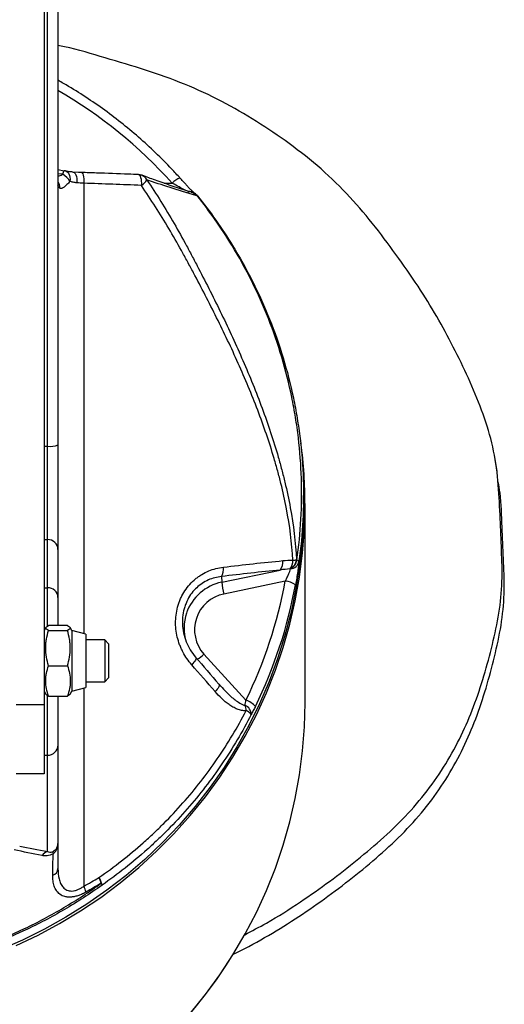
# Model space of a CAD drawing. Header units: millimetres. Extents: x 28 to 424, y 2 to 742.
# Tile 3 of 4: x 285 to 424, y 184 to 467. Entities that reach past the tile are written whole.
import ezdxf

# ---------------------------------------------------------------- set-up
doc = ezdxf.new("R2010")
doc.units = ezdxf.units.MM

msp = doc.modelspace()

# ---------------------------------------------------------------- linework, layer by layer
at = {"color": 7, "linetype": 'Continuous', "lineweight": 25}
for p, q in [((292.14, 555.07), (292.14, 270.07)), ((296.14, 532.43), (296.14, 344.58)), ((296.14, 423.65), (297.96, 423.29)), ((302.02, 422.84), (300.39, 422.93)), ((333.66, 417.03), (333.47, 417.24)), ((293.14, 317.37), (293.14, 344.19)), ((296.14, 344.58), (296.14, 314.55)), ((422.28, 336.91), (421.68, 340.44)), ((366.64, 327.57), (366.64, 330.01)), ((367.07, 270.53), (367.07, 327.31)), ((293.14, 303.56), (293.14, 317.37)), ((296.14, 314.55), (296.14, 300.74)), ((343.14, 305.12), (359.93, 308.64)), ((343.06, 306.78), (343.14, 305.12)), ((361.4, 305.43), (343.76, 301.74)), ((296.14, 300.74), (296.14, 292.7)), ((292.66, 292.17), (292.14, 291.27)), ((298.83, 292.7), (293.45, 292.7)), ((293.45, 291.27), (298.83, 291.27)), ((300.14, 291.27), (299.62, 292.18)), ((304.14, 290.19), (300.14, 291.27)), ((300.14, 291.27), (300.14, 273.87)), ((304.14, 290.19), (304.14, 274.94)), ((309.57, 288.57), (304.14, 288.57)), ((310.64, 287.49), (309.57, 288.57)), ((309.57, 288.57), (309.57, 276.57)), ((310.64, 287.49), (310.64, 277.64)), ((338.06, 284.46), (350.12, 271.27)), ((293.45, 281.14), (298.83, 281.14)), ((309.57, 276.57), (310.64, 277.64)), ((300.14, 273.87), (304.14, 274.94)), ((304.14, 276.57), (309.57, 276.57)), ((342.88, 275.29), (342.38, 275.87)), ((292.14, 273.87), (292.67, 272.96)), ((293.45, 272.43), (298.83, 272.43)), ((296.14, 272.43), (296.14, 258.4)), ((299.63, 272.97), (300.14, 273.87)), ((284.14, 270.07), (292.14, 270.07)), ((292.14, 270.07), (292.14, 250.07)), ((296.14, 258.4), (296.14, 230.07)), ((293.14, 227.77), (293.14, 255.45)), ((292.14, 250.07), (284.14, 250.07))]:
    msp.add_line(p, q, dxfattribs=at)
at = {"color": 8, "linetype": 'Continuous', "lineweight": 25}
for p, q in [((293.14, 344.19), (293.14, 532.61)), ((297.55, 422.29), (296.14, 422.43)), ((326.62, 419.72), (328.97, 419.72)), ((292.14, 344.19), (293.14, 344.19)), ((292.14, 317.37), (293.14, 317.37)), ((292.14, 303.56), (293.14, 303.56)), ((293.14, 292.56), (293.14, 303.56)), ((293.14, 255.45), (293.14, 272.56)), ((292.14, 255.45), (293.14, 255.45))]:
    msp.add_line(p, q, dxfattribs=at)
at = {"color": 8, "linetype": 'Continuous', "lineweight": 25, "flags": 128}
for points in [[(298.28, 423.26), (298.35, 423.23), (298.71, 423.06), (299.02, 422.78), (299.27, 422.4), (299.45, 421.94), (299.56, 421.42), (299.59, 420.85), (299.53, 420.26)], [(300.4, 422.93), (300.5, 422.91), (300.78, 422.78), (301.03, 422.51), (301.25, 422.13), (301.42, 421.65), (301.53, 421.09), (301.59, 420.48), (301.58, 419.84)], [(302.87, 422.81), (302.93, 422.8), (303.09, 422.67), (303.23, 422.4), (303.36, 422.02), (303.45, 421.53), (303.52, 420.97), (303.55, 420.35), (303.54, 419.71)], [(319.25, 422.2), (319.34, 422.19), (319.53, 422.05), (319.71, 421.79), (319.86, 421.41), (319.98, 420.92), (320.05, 420.36), (320.09, 419.74), (320.08, 419.1)]]:
    msp.add_lwpolyline(points, dxfattribs=at)
at = {"color": 7, "linetype": 'Continuous', "lineweight": 25, "flags": 128}
for points in [[(320.21, 422), (320.24, 421.99), (320.28, 421.97)], [(334.34, 417.16), (334.42, 417.13), (334.44, 417.12)], [(346.05, 401.92), (346.1, 401.92), (346.14, 401.93), (346.18, 401.92), (346.21, 401.92), (346.23, 401.9), (346.25, 401.89), (346.26, 401.87), (346.26, 401.84)], [(366.64, 327.57), (366.6, 324.09), (366.25, 317.15), (365.54, 310.23), (364.48, 303.35), (363.07, 296.54), (361.31, 289.8), (359.21, 283.16), (356.78, 276.63), (354.01, 270.23), (350.93, 263.98), (347.53, 257.88), (343.82, 251.97), (339.81, 246.24), (335.52, 240.72), (330.95, 235.41), (326.12, 230.35), (321.03, 225.52), (315.7, 220.96), (310.15, 216.66), (304.39, 212.64), (298.42, 208.92), (292.28, 205.49), (285.97, 202.37), (279.5, 199.57)], [(284.1, 200.81), (290.43, 203.81), (296.61, 207.12), (302.6, 210.73), (308.41, 214.63), (314.01, 218.8), (319.39, 223.25), (324.54, 227.96), (329.45, 232.91), (334.1, 238.1), (338.48, 243.51), (342.58, 249.13), (346.39, 254.94), (349.9, 260.93), (353.11, 267.09), (356, 273.4), (358.57, 279.84), (360.81, 286.4), (362.71, 293.06), (364.27, 299.81), (365.49, 306.62), (366.37, 313.49), (366.89, 320.39), (367.07, 327.31), (367.07, 327.31)], [(335.66, 283.61), (335.75, 283.48), (335.77, 283.3), (335.72, 283.07), (335.6, 282.8), (335.42, 282.48), (335.17, 282.14), (334.87, 281.79), (334.53, 281.43)], [(342.31, 275.89), (342.41, 275.76), (342.44, 275.58), (342.4, 275.35), (342.29, 275.07), (342.11, 274.76), (341.88, 274.42), (341.59, 274.07), (341.25, 273.71)], [(334.1, 181.32), (338.48, 186.73), (342.58, 192.35), (346.39, 198.16), (349.9, 204.16), (353.11, 210.31), (356, 216.62), (358.57, 223.06), (360.81, 229.62), (362.71, 236.28), (364.27, 243.03), (365.49, 249.84), (366.37, 256.71), (366.89, 263.61), (367.07, 270.53)]]:
    msp.add_lwpolyline(points, dxfattribs=at)
at = {"color": 8, "linetype": 'Continuous', "lineweight": 25}
for centre, radius, start, end in [((227.16, 327.87), 137.12, 42.0564, 59.7962), ((299.15, 422.28), 1.6, 139.7686, 179.6822), ((319.21, 419.44), 2.75, 28.2701, 67.0632), ((293.76, 418.51), 2.9, 355.8884, 34.6249), ((332.7, 416.56), 4.89, 107.9039, 139.684), ((333.9, 414.38), 2.88, 68.3994, 90.9241), ((333.57, 414.64), 2.63, 35.6299, 70.5016), ((336.11, 416.05), 0.116, 50.3043, 109.2549), ((345.88, 291.82), 13.59, 101.631, 160.7074), ((330.86, 292.02), 10.44, 300.3115, 313.5845)]:
    msp.add_arc(centre, radius, start, end, dxfattribs=at)
at = {"color": 7, "linetype": 'Continuous', "lineweight": 25}
for centre, radius, start, end in [((294.72, 417.55), 5.52, 29.4571, 59.2261), ((297.55, 420.34), 3, 75.9799, 82.7362), ((319.13, 419.2), 3, 68.9273, 87.6429), ((317.75, 422.86), 4.43, 301.8154, 331.3826), ((333.78, 414.3), 2.96, 39.1327, 88.6804), ((333.85, 414.26), 3, 38.8209, 68.3878), ((336.13, 416.1), 0.0647, 355.1824, 36.7029), ((230.36, 327.31), 136.71, 0.0005, 7.4521), ((293.88, 350.13), 5.99, 262.9341, 292.2021), ((293.23, 314.46), 2.91, 1.8342, 91.7237), ((357.42, 310.78), 3.31, 319.6, 9.7804), ((361.02, 312.16), 3.65, 299.4139, 350.624), ((359.27, 311.49), 4.34, 324.7036, 359.2755), ((361.11, 312.19), 3.72, 299.6306, 349.1833), ((362.68, 311.65), 2.7, 275.6483, 348.5846), ((362.16, 326.49), 15.12, 275.4864, 279.3492), ((364.63, 310.69), 0.814, 31.2752, 80.9796), ((340.16, 308.8), 3.53, 325.1766, 11.1317), ((229.69, 329.94), 133.97, 334.0237, 349.4575), ((361.16, 300.1), 5.33, 53.2805, 87.4387), ((293.23, 300.65), 2.91, 1.8342, 91.7237), ((380.56, 310.27), 37.77, 187.8354, 193.0502), ((229.77, 329.43), 136.89, 334.0237, 349.4575), ((345.8, 291.49), 10.45, 101.2319, 222.2494), ((345.58, 291.97), 13.25, 160.9291, 197.547), ((343.11, 267.47), 7.13, 6.5925, 18.761), ((348.85, 267.19), 2.77, 359.0671, 68.5063), ((347.96, 265.09), 6.55, 42.0188, 70.7408), ((348.79, 265.1), 3.49, 35.9238, 66.2915), ((293.17, 258.42), 2.98, 269.5648, 359.5581), ((293.65, 225.39), 2.43, 101.9096, 148.8871), ((295.82, 227.5), 1.13, 161.859, 198.141), ((293.97, 223.07), 2.18, 287.9152, 355.1733), ((295.26, 213.4), 9.38, 17.138, 28.0921), ((304.37, 217.52), 4.48, 8.1004, 38.7276), ((299.99, 215.85), 9.06, 18.5633, 29.5453), ((307.1, 217.81), 1.74, 11.1692, 32.1454), ((226.55, 272.25), 140.89, 269.8352, 328.6301)]:
    msp.add_arc(centre, radius, start, end, dxfattribs=at)
for points, knots in [([(349.76, 203.91), (351.85, 205), (357.4, 207.9), (365.48, 213.09), (374.16, 219.18), (382.12, 225.37), (389.76, 231.82), (396.84, 238.69), (403.01, 246.11), (408.24, 253.95), (412.54, 262.12), (416.05, 270.62), (418.86, 279.39), (421.21, 288.37), (423.15, 297.38), (423.83, 306.46), (423.44, 315.47), (423.06, 324.77), (422.63, 334.32), (421.22, 344.05), (418.34, 353.47), (414.59, 362.63), (410.27, 371.6), (405.6, 380.42), (400.19, 389.3), (394.02, 398.18), (387.37, 407.19), (380.09, 415.86), (371.88, 423.96), (362.74, 431.09), (353.22, 437.59), (343.25, 443.35), (332.61, 448.3), (321.32, 452.32), (309.7, 455.67), (301.41, 458.27), (296.77, 459.17), (296.14, 459.29)], [0, 0, 0, 0, 0.01802, 0.047832, 0.074348, 0.100866, 0.127403, 0.153919, 0.180463, 0.207034, 0.233578, 0.260099, 0.287864, 0.315682, 0.343488, 0.371193, 0.398993, 0.426865, 0.457204, 0.487433, 0.517746, 0.548099, 0.578394, 0.6087, 0.638998, 0.672335, 0.705673, 0.739013, 0.772338, 0.805682, 0.837275, 0.868844, 0.900428, 0.931984, 0.963562, 0.995125, 1, 1, 1, 1]), ([(331.2, 421.21), (330.41, 422.07), (328.13, 424.56), (324.19, 428.51), (319.31, 432.98), (314.21, 437.22), (308.92, 441.21), (303.44, 444.94), (299.17, 447.62), (296.69, 448.98), (296.14, 449.28)], [0, 0, 0, 0, 0.0780835, 0.2248958, 0.3717196, 0.5185468, 0.6653772, 0.8122109, 0.9590478, 1, 1, 1, 1]), ([(300.41, 422.94), (300.05, 422.97), (299.26, 423.02), (298.63, 423.18), (298.28, 423.26)], [0, 0, 0, 0, 0.45672, 1, 1, 1, 1]), ([(302.87, 422.82), (302.63, 422.82), (302.34, 422.83), (302.07, 422.84), (302.02, 422.84)], [0, 0, 0, 0, 0.813021, 1, 1, 1, 1]), ([(319.25, 422.2), (318.28, 422.24), (314.29, 422.4), (308.82, 422.61), (304.3, 422.76), (302.85, 422.81)], [0, 0, 0, 0, 0.178736, 0.738014, 1, 1, 1, 1]), ([(334.45, 417.16), (334.12, 417.26), (332.11, 417.88), (328.6, 419.02), (324.2, 420.54), (321.55, 421.54), (320.3, 422.01)], [0, 0, 0, 0, 0.062866, 0.385901, 0.710966, 1, 1, 1, 1]), ([(299.53, 420.26), (299.4, 420.09), (299.26, 419.93), (298.99, 419.62), (298.86, 419.47), (298.59, 419.2), (298.45, 419.07), (298.18, 418.83), (298.05, 418.72), (297.79, 418.53), (297.67, 418.45), (297.43, 418.32), (297.31, 418.27), (297.09, 418.2), (296.99, 418.19), (296.81, 418.21), (296.72, 418.25), (296.65, 418.3)], [0, 0, 0, 0, 0.125, 0.125, 0.25, 0.25, 0.375, 0.375, 0.5, 0.5, 0.625, 0.625, 0.75, 0.75, 0.875, 0.875, 1, 1, 1, 1]), ([(301.58, 419.84), (301.2, 419.87), (300.84, 419.93), (300.16, 420.07), (299.84, 420.16), (299.53, 420.26)], [0, 0, 0, 0, 0.5, 0.5, 1, 1, 1, 1]), ([(363.61, 311.43), (363.33, 316.46), (362.67, 321.38), (361.29, 328.68), (360.76, 331.09), (359.87, 334.69), (359.56, 335.89), (358.91, 338.27), (358.57, 339.46), (356.81, 345.38), (355.22, 350), (351.74, 359.1), (349.87, 363.57), (345.92, 372.41), (343.84, 376.78), (339.54, 385.45), (337.31, 389.75), (334.46, 395.1), (333.88, 396.16), (332.73, 398.3), (332.15, 399.36), (330.39, 402.55), (329.18, 404.66), (325.46, 410.94), (322.85, 415.06), (320.08, 419.1)], [0, 0, 0, 0, 0.125, 0.125, 0.1875, 0.1875, 0.21875, 0.21875, 0.25, 0.25, 0.375, 0.375, 0.5, 0.5, 0.625, 0.625, 0.75, 0.75, 0.78125, 0.78125, 0.8125, 0.8125, 0.875, 0.875, 1, 1, 1, 1]), ([(321.63, 420.74), (324.4, 416.63), (327.01, 412.43), (330.71, 406.05), (331.9, 403.9), (333.65, 400.66), (334.23, 399.57), (335.37, 397.4), (335.94, 396.32), (338.77, 390.88), (340.98, 386.51), (345.24, 377.71), (347.29, 373.27), (351.19, 364.3), (353.04, 359.76), (356.45, 350.54), (358.02, 345.86), (359.74, 339.87), (360.07, 338.66), (360.71, 336.25), (361.01, 335.04), (361.88, 331.41), (362.39, 328.97), (363.73, 321.6), (364.36, 316.63), (364.62, 311.57)], [0, 0, 0, 0, 0.125, 0.125, 0.1875, 0.1875, 0.21875, 0.21875, 0.25, 0.25, 0.375, 0.375, 0.5, 0.5, 0.625, 0.625, 0.75, 0.75, 0.78125, 0.78125, 0.8125, 0.8125, 0.875, 0.875, 1, 1, 1, 1]), ([(335.71, 416.18), (333.12, 416.94), (330.65, 417.7), (325.97, 419.22), (323.74, 419.98), (321.63, 420.74)], [0, 0, 0, 0, 0.5, 0.5, 1, 1, 1, 1]), ([(332.97, 419.27), (332.86, 419.39), (332.41, 419.87), (331.81, 420.53), (331.32, 421.07), (331.2, 421.21)], [0, 0, 0, 0, 0.195661, 0.795331, 1, 1, 1, 1]), ([(335.37, 416.83), (335.37, 416.84), (335.36, 416.84), (335.18, 416.99), (334.84, 417.32), (334.28, 417.88), (333.64, 418.54), (333.17, 419.06), (332.97, 419.27)], [0, 0, 0, 0, 0.065327, 0.190904, 0.358976, 0.569563, 0.818981, 1, 1, 1, 1]), ([(364.76, 311.5), (365.31, 315.42), (365.69, 319.33), (366.12, 327.16), (366.16, 331.06), (365.91, 338.86), (365.62, 342.76), (364.93, 348.6), (364.66, 350.54), (364.03, 354.43), (363.67, 356.37), (362.46, 362.18), (361.5, 366), (359.26, 373.51), (357.98, 377.2), (355.11, 384.47), (353.52, 388.04), (350.03, 395.07), (348.12, 398.53), (346.05, 401.92)], [0, 0, 0, 0, 0.125, 0.125, 0.25, 0.25, 0.375, 0.375, 0.4375, 0.4375, 0.5, 0.5, 0.625, 0.625, 0.75, 0.75, 0.875, 0.875, 1, 1, 1, 1]), ([(346.26, 401.84), (348.35, 398.44), (350.28, 394.98), (353.82, 387.93), (355.43, 384.35), (358.34, 377.06), (359.64, 373.35), (361.92, 365.82), (362.9, 361.99), (364.13, 356.16), (364.5, 354.2), (365.14, 350.3), (365.42, 348.35), (366.13, 342.5), (366.43, 338.58), (366.7, 330.75), (366.66, 326.83), (366.25, 318.98), (365.88, 315.05), (365.33, 311.11)], [0, 0, 0, 0, 0.125, 0.125, 0.25, 0.25, 0.375, 0.375, 0.5, 0.5, 0.5625, 0.5625, 0.625, 0.625, 0.75, 0.75, 0.875, 0.875, 1, 1, 1, 1]), ([(346.31, 198.29), (347.09, 198.65), (351.04, 200.46), (357.74, 204.34), (366.44, 209.79), (374.75, 215.66), (382.72, 221.84), (390.35, 228.3), (397.44, 235.17), (403.6, 242.59), (408.84, 250.43), (413.13, 258.59), (416.64, 267.1), (419.46, 275.87), (421.8, 284.84), (423.75, 293.86), (424.42, 302.94), (424.05, 311.95), (423.6, 321.24), (423.46, 328.64), (422.75, 332.93), (422.57, 333.99)], [0, 0, 0, 0, 0.013563, 0.068885, 0.12417, 0.179551, 0.234937, 0.290363, 0.345743, 0.401182, 0.456679, 0.512116, 0.56751, 0.625499, 0.683598, 0.741673, 0.799538, 0.857601, 0.915815, 0.979181, 1, 1, 1, 1]), ([(365.33, 311.11), (365.31, 310.95), (365.29, 310.76), (365.25, 310.33), (365.22, 310.1), (365.16, 309.6), (365.13, 309.34), (365.05, 308.78), (365.01, 308.48), (364.93, 307.89), (364.88, 307.58), (364.79, 306.95), (364.74, 306.63), (364.58, 305.66), (364.47, 305.02), (364.35, 304.38)], [0, 0, 0, 0, 0.125, 0.125, 0.25, 0.25, 0.375, 0.375, 0.5, 0.5, 0.625, 0.625, 0.75, 0.75, 1, 1, 1, 1]), ([(334.53, 281.43), (333.55, 282.55), (332.7, 283.78), (331.83, 285.45), (331.67, 285.79), (331.36, 286.49), (331.21, 286.84), (330.81, 287.92), (330.58, 288.65), (330.23, 290.13), (330.1, 290.88), (329.93, 292.41), (329.89, 293.2), (329.95, 295.52), (330.19, 297.04), (330.76, 298.91), (330.88, 299.28), (331.16, 300), (331.31, 300.36), (331.81, 301.4), (332.18, 302.07), (333.03, 303.34), (333.5, 303.96), (334.52, 305.08), (335.06, 305.6), (335.92, 306.32), (336.22, 306.55), (336.83, 306.98), (337.15, 307.19), (338.1, 307.76), (338.75, 308.09), (340.1, 308.66), (340.79, 308.89), (342.2, 309.26), (342.91, 309.39), (343.63, 309.48)], [0, 0, 0, 0, 0.125, 0.125, 0.15625, 0.15625, 0.1875, 0.1875, 0.25, 0.25, 0.3125, 0.3125, 0.375, 0.375, 0.5, 0.5, 0.53125, 0.53125, 0.5625, 0.5625, 0.625, 0.625, 0.6875, 0.6875, 0.75, 0.75, 0.78125, 0.78125, 0.8125, 0.8125, 0.875, 0.875, 0.9375, 0.9375, 1, 1, 1, 1]), ([(361.4, 305.43), (361.56, 305.75), (361.73, 306.07), (361.96, 306.56), (362.04, 306.73), (362.19, 307.05), (362.26, 307.21), (362.46, 307.68), (362.59, 307.98), (362.8, 308.53), (362.89, 308.77), (362.95, 308.96)], [0, 0, 0, 0, 0.25, 0.25, 0.375, 0.375, 0.5, 0.5, 0.75, 0.75, 1, 1, 1, 1]), ([(333.05, 299.36), (332.86, 298.94), (332.34, 297.78), (331.92, 295.68), (331.79, 293.15), (332.13, 290.53), (332.91, 288.01), (334.08, 285.64), (335.13, 284.29), (335.66, 283.61)], [0, 0, 0, 0, 0.08016, 0.221378, 0.367991, 0.522641, 0.682716, 0.839212, 1, 1, 1, 1]), ([(293.45, 291.27), (293.2, 291.39), (292.98, 291.51), (292.69, 291.74), (292.61, 291.86), (292.61, 292.04), (292.63, 292.11), (292.7, 292.23), (292.76, 292.29), (292.98, 292.46), (293.2, 292.58), (293.45, 292.7)], [0, 0, 0, 0, 0.25, 0.25, 0.5, 0.5, 0.625, 0.625, 0.75, 0.75, 1, 1, 1, 1]), ([(293.45, 281.14), (293.2, 281.96), (292.98, 282.81), (292.69, 284.5), (292.61, 285.35), (292.61, 286.63), (292.63, 287.06), (292.7, 287.93), (292.76, 288.35), (292.99, 289.62), (293.2, 290.45), (293.45, 291.27)], [0, 0, 0, 0, 0.25, 0.25, 0.5, 0.5, 0.625, 0.625, 0.75, 0.75, 1, 1, 1, 1]), ([(298.83, 292.7), (299.09, 292.58), (299.31, 292.47), (299.6, 292.23), (299.68, 292.11), (299.68, 291.93), (299.66, 291.86), (299.59, 291.74), (299.53, 291.68), (299.31, 291.51), (299.09, 291.39), (298.83, 291.27)], [0, 0, 0, 0, 0.25, 0.25, 0.5, 0.5, 0.625, 0.625, 0.75, 0.75, 1, 1, 1, 1]), ([(298.83, 281.14), (299.09, 281.96), (299.31, 282.81), (299.6, 284.5), (299.68, 285.35), (299.68, 286.63), (299.66, 287.06), (299.58, 287.93), (299.53, 288.35), (299.3, 289.62), (299.09, 290.45), (298.83, 291.27)], [0, 0, 0, 0, 0.25, 0.25, 0.5, 0.5, 0.625, 0.625, 0.75, 0.75, 1, 1, 1, 1]), ([(293.45, 272.43), (293.2, 273.14), (292.98, 273.86), (292.69, 275.31), (292.61, 276.04), (292.61, 277.15), (292.63, 277.52), (292.7, 278.25), (292.76, 278.62), (292.98, 279.71), (293.2, 280.43), (293.45, 281.14)], [0, 0, 0, 0, 0.25, 0.25, 0.5, 0.5, 0.625, 0.625, 0.75, 0.75, 1, 1, 1, 1]), ([(298.83, 281.14), (299.09, 280.43), (299.31, 279.71), (299.6, 278.27), (299.68, 277.53), (299.68, 276.42), (299.66, 276.05), (299.59, 275.32), (299.53, 274.95), (299.31, 273.86), (299.09, 273.14), (298.83, 272.43)], [0, 0, 0, 0, 0.25, 0.25, 0.5, 0.5, 0.625, 0.625, 0.75, 0.75, 1, 1, 1, 1]), ([(293.45, 272.43), (293.19, 272.56), (292.8, 272.74), (292.74, 272.93), (292.72, 272.98)], [0, 0, 0, 0, 0.682874, 1, 1, 1, 1]), ([(299.59, 272.98), (299.55, 272.91), (299.45, 272.72), (299.07, 272.54), (298.83, 272.43)], [0, 0, 0, 0, 0.394823, 1, 1, 1, 1]), ([(350.2, 268.29), (349.98, 268.25), (349.75, 268.24), (349.31, 268.25), (349.09, 268.28), (348.44, 268.39), (348.02, 268.52), (347.18, 268.86), (346.78, 269.06), (346, 269.5), (345.62, 269.75), (344.51, 270.53), (343.82, 271.11), (342.49, 272.35), (341.86, 273.01), (341.25, 273.71)], [0, 0, 0, 0, 0.0625, 0.0625, 0.125, 0.125, 0.25, 0.25, 0.375, 0.375, 0.5, 0.5, 0.75, 0.75, 1, 1, 1, 1]), ([(349.87, 269.77), (349.91, 270), (349.95, 270.24), (350.04, 270.74), (350.08, 271), (350.12, 271.27)], [0, 0, 0, 0, 0.5, 0.5, 1, 1, 1, 1]), ([(352.83, 269.47), (352.62, 269.05), (352.42, 268.64), (352.02, 267.87), (351.82, 267.5), (351.62, 267.14)], [0, 0, 0, 0, 0.5, 0.5, 1, 1, 1, 1]), ([(307.87, 220.32), (312.33, 223.4), (316.58, 226.73), (321.63, 231.21), (322.63, 232.12), (324.6, 233.98), (325.57, 234.92), (328.42, 237.77), (330.26, 239.73), (335.57, 245.75), (338.86, 249.96), (344.92, 258.81), (347.69, 263.44), (350.2, 268.29)], [0, 0, 0, 0, 0.25, 0.25, 0.3125, 0.3125, 0.375, 0.375, 0.5, 0.5, 0.75, 0.75, 1, 1, 1, 1]), ([(351.62, 267.14), (349.09, 262.19), (346.29, 257.47), (340.16, 248.44), (336.84, 244.14), (331.46, 237.99), (329.6, 235.99), (326.71, 233.06), (325.73, 232.1), (323.74, 230.21), (322.73, 229.27), (317.61, 224.69), (313.31, 221.29), (308.8, 218.15)], [0, 0, 0, 0, 0.25, 0.25, 0.5, 0.5, 0.625, 0.625, 0.6875, 0.6875, 0.75, 0.75, 1, 1, 1, 1]), ([(294.74, 227.85), (294.97, 227.98), (295.18, 228.12), (295.44, 228.38), (295.52, 228.46), (295.67, 228.65), (295.73, 228.74), (296.03, 229.22), (296.14, 229.65), (296.14, 230.07)], [0, 0, 0, 0, 0.25, 0.25, 0.375, 0.375, 0.5, 0.5, 1, 1, 1, 1]), ([(294.74, 227.14), (294.97, 227.31), (295.18, 227.51), (295.44, 227.84), (295.52, 227.95), (295.67, 228.19), (295.73, 228.32), (296.03, 228.95), (296.14, 229.51), (296.14, 230.07)], [0, 0, 0, 0, 0.25, 0.25, 0.375, 0.375, 0.5, 0.5, 1, 1, 1, 1]), ([(294.74, 227.14), (294.6, 227.06), (294.45, 226.99), (294.17, 226.86), (294.02, 226.81), (293.59, 226.67), (293.31, 226.62), (292.78, 226.55), (292.52, 226.55), (292.03, 226.57), (291.79, 226.6), (291.56, 226.65)], [0, 0, 0, 0, 0.125, 0.125, 0.25, 0.25, 0.5, 0.5, 0.75, 0.75, 1, 1, 1, 1]), ([(293.14, 227.77), (293.34, 227.7), (293.55, 227.64), (293.93, 227.62), (294.07, 227.63), (294.38, 227.69), (294.55, 227.74), (294.74, 227.85)], [0, 0, 0, 0, 0.5, 0.5, 0.75, 0.75, 1, 1, 1, 1]), ([(304.23, 216.17), (303.88, 215.96), (303.52, 215.78), (302.8, 215.45), (302.45, 215.3), (301.91, 215.12), (301.73, 215.06), (301.38, 214.96), (301.2, 214.91), (300.67, 214.8), (300.33, 214.75), (299.67, 214.69), (299.35, 214.69), (298.88, 214.72), (298.73, 214.74), (298.44, 214.79), (298.29, 214.82), (297.88, 214.92), (297.62, 215.01), (297.14, 215.23), (296.92, 215.36), (296.31, 215.81), (295.97, 216.16), (295.56, 216.76), (295.44, 216.97), (295.23, 217.41), (295.13, 217.64), (294.9, 218.35), (294.79, 218.84), (294.66, 219.89), (294.63, 220.43), (294.64, 220.99)], [0, 0, 0, 0, 0.0625, 0.0625, 0.125, 0.125, 0.15625, 0.15625, 0.1875, 0.1875, 0.25, 0.25, 0.3125, 0.3125, 0.34375, 0.34375, 0.375, 0.375, 0.4375, 0.4375, 0.5, 0.5, 0.625, 0.625, 0.6875, 0.6875, 0.75, 0.75, 0.875, 0.875, 1, 1, 1, 1]), ([(296.14, 222.88), (296.14, 221.84), (296.23, 220.86), (296.51, 219.72), (296.57, 219.49), (296.72, 219.05), (296.8, 218.84), (297.09, 218.22), (297.33, 217.85), (297.77, 217.36), (297.93, 217.2), (298.29, 216.94), (298.49, 216.82), (298.91, 216.63), (299.13, 216.56), (299.62, 216.47), (299.88, 216.45), (300.42, 216.46), (300.7, 216.5), (301.28, 216.64), (301.57, 216.73), (302.14, 216.97), (302.43, 217.11), (302.99, 217.44), (303.27, 217.62), (303.54, 217.82)], [0, 0, 0, 0, 0.25, 0.25, 0.3125, 0.3125, 0.375, 0.375, 0.5, 0.5, 0.5625, 0.5625, 0.625, 0.625, 0.6875, 0.6875, 0.75, 0.75, 0.8125, 0.8125, 0.875, 0.875, 0.9375, 0.9375, 1, 1, 1, 1]), ([(262.46, 196.77), (266.65, 197.9), (270.75, 199.21), (278.77, 202.18), (282.7, 203.84), (290.38, 207.5), (294.14, 209.5), (301.49, 213.86), (305.07, 216.2), (308.57, 218.73)], [0, 0, 0, 0, 0.25, 0.25, 0.5, 0.5, 0.75, 0.75, 1, 1, 1, 1]), ([(308.8, 218.15), (305.29, 215.63), (301.68, 213.3), (294.3, 208.98), (290.53, 207), (282.81, 203.38), (278.87, 201.74), (270.81, 198.82), (266.7, 197.53), (262.5, 196.43)], [0, 0, 0, 0, 0.25, 0.25, 0.5, 0.5, 0.75, 0.75, 1, 1, 1, 1])]:
    msp.add_open_spline(points, degree=3, knots=knots, dxfattribs=at)
at = {"color": 8, "linetype": 'Continuous', "lineweight": 25}
for points, knots in [([(296.14, 421.71), (296.55, 421.86), (297.02, 422.03), (297.49, 422.27), (297.55, 422.29)], [0, 0, 0, 0, 0.878105, 1, 1, 1, 1]), ([(303.54, 419.71), (303.54, 402.59), (303.54, 368.35), (303.54, 325.23), (303.54, 299.24), (303.54, 290.36)], [0, 0, 0, 0, 0.396833, 0.793709, 1, 1, 1, 1]), ([(332.89, 417.65), (332.75, 417.71), (332.18, 417.98), (330.83, 418.7), (329.63, 419.36), (328.97, 419.72)], [0, 0, 0, 0, 0.125546, 0.519573, 1, 1, 1, 1]), ([(343.06, 306.78), (342.42, 306.69), (341.15, 306.5), (339.28, 305.84), (337.52, 304.88), (335.91, 303.61), (334.51, 302.04), (333.53, 300.6), (333.15, 299.64), (333.05, 299.36)], [0, 0, 0, 0, 0.156342, 0.310271, 0.468183, 0.619442, 0.775387, 0.934851, 1, 1, 1, 1]), ([(303.54, 274.78), (303.54, 272.32), (303.54, 253.32), (303.54, 234.34), (303.54, 217.82)], [0, 0, 0, 0, 0.1292965, 1, 1, 1, 1]), ([(342.88, 275.29), (343.39, 274.73), (344.59, 273.42), (346.29, 271.87), (348, 270.59), (349.08, 269.93), (349.76, 269.79), (349.87, 269.77)], [0, 0, 0, 0, 0.247798, 0.586952, 0.763535, 0.962087, 1, 1, 1, 1])]:
    msp.add_open_spline(points, degree=3, knots=knots, dxfattribs=at)
at = {"color": 7, "linetype": 'Continuous', "lineweight": 25}
for points in [[(296.65, 418.3), (296.31, 418.55), (296.14, 418.8), (296.14, 419.06)], [(303.54, 419.71), (302.86, 419.74), (302.2, 419.78), (301.58, 419.84)], [(320.08, 419.1), (314.62, 419.32), (309.1, 419.53), (303.54, 419.71)], [(336.07, 416.16), (335.98, 416.12), (335.86, 416.13), (335.71, 416.18)], [(346.05, 401.92), (343.03, 406.87), (339.71, 411.62), (336.07, 416.16)], [(336.2, 416.1), (339.86, 411.55), (343.21, 406.8), (346.26, 401.84)], [(343.63, 309.48), (349.39, 310.16), (355.07, 310.78), (360.67, 311.34)], [(360.67, 311.34), (361.66, 311.44), (362.64, 311.48), (363.61, 311.43)], [(364.62, 311.57), (364.67, 311.54), (364.71, 311.52), (364.76, 311.5)], [(359.93, 308.64), (354.39, 308.08), (348.76, 307.46), (343.06, 306.78)], [(362.81, 308.98), (361.85, 308.91), (360.89, 308.79), (359.93, 308.64)], [(362.95, 308.96), (362.9, 308.97), (362.86, 308.98), (362.81, 308.98)], [(335.66, 283.61), (337.89, 281.03), (340.1, 278.46), (342.31, 275.89)], [(341.25, 273.71), (339.02, 276.28), (336.78, 278.85), (334.53, 281.43)], [(285.14, 229.35), (287.76, 228.82), (290.44, 228.29), (293.14, 227.77)], [(296.14, 230.07), (296.14, 227.63), (296.14, 225.24), (296.14, 222.88)], [(291.56, 226.65), (288.85, 227.18), (286.17, 227.72), (283.54, 228.27)], [(294.64, 220.99), (294.68, 223.01), (294.71, 225.06), (294.74, 227.14)], [(303.54, 217.82), (305, 218.63), (306.44, 219.46), (307.87, 220.32)], [(308.57, 218.73), (307.14, 217.86), (305.69, 217), (304.23, 216.17)]]:
    msp.add_open_spline(points, degree=3, dxfattribs=at)

doc.saveas('drawing.dxf')
